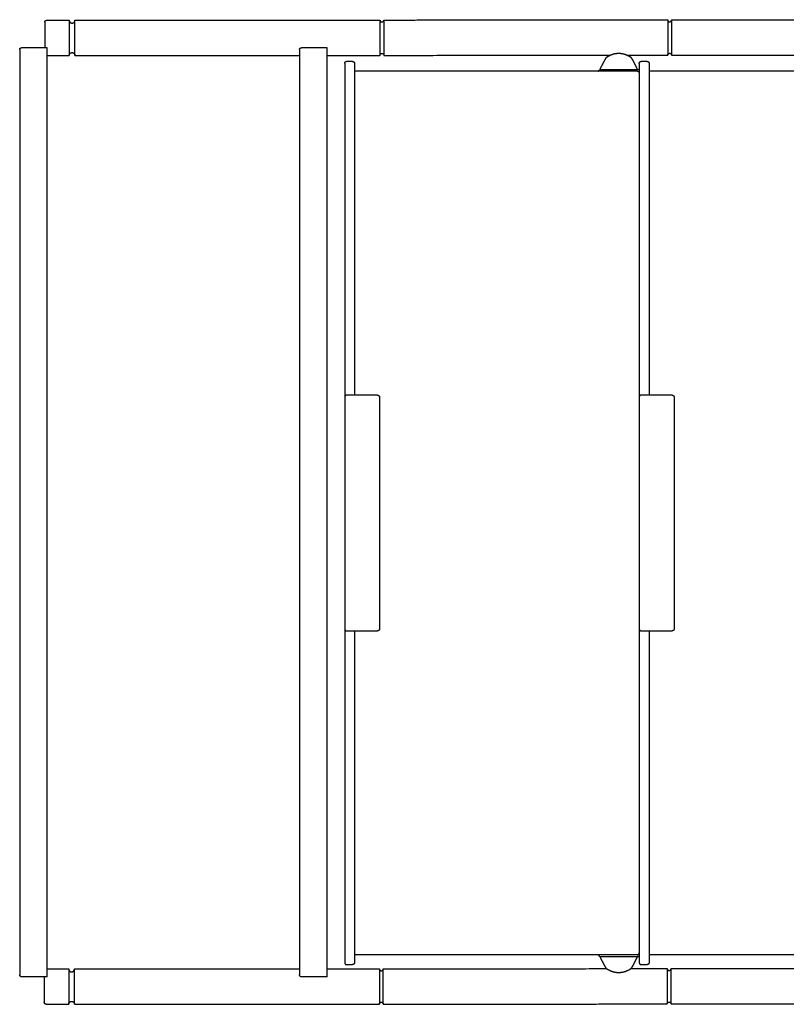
# Model space of a CAD drawing. Header units: millimetres. Extents: x 106 to 255, y -93 to -37.
# Tile 1 of 3: x 106 to 145, y -91 to -41. Entities that reach past the tile are written whole.
import ezdxf

# ---------------------------------------------------------------- set-up
doc = ezdxf.new("R2010")
doc.units = ezdxf.units.MM
doc.header["$MEASUREMENT"] = 0
doc.layers.add('Crea2D$visibili$linee', color=7, linetype='Continuous', true_color=0x000000)

msp = doc.modelspace()

# ---------------------------------------------------------------- linework, layer by layer
at = {"layer": 'Crea2D$visibili$linee'}
for points, degree in [([(107.422, -41.31), (107.421, -41.427), (107.421, -41.544)], 2), ([(107.421, -41.544), (107.421, -42.076), (107.421, -42.609)], 2), ([(107.519, -41.209), (108.093, -41.209), (108.666, -41.209)], 2), ([(108.959, -41.209), (116.725, -41.204), (124.49, -41.2)], 2), ([(124.686, -41.2), (131.914, -41.196), (139.143, -41.192)], 2), ([(139.338, -41.192), (146.567, -41.188), (153.795, -41.183)], 2), ([(107.543, -42.609), (106.893, -42.609), (106.243, -42.609)], 2), ([(107.543, -42.709), (107.543, -42.659), (107.543, -42.609)], 2), ([(121.792, -42.609), (121.142, -42.609), (120.492, -42.609)], 2), ([(121.792, -42.709), (121.792, -42.659), (121.792, -42.609)], 2), ([(106.143, -42.709), (106.143, -66.269), (106.143, -89.829)], 2), ([(107.543, -43.009), (107.543, -42.859), (107.543, -42.709)], 2), ([(107.543, -43.009), (108.104, -43.009), (108.665, -43.009)], 2), ([(107.543, -89.529), (107.543, -66.269), (107.543, -43.009)], 2), ([(108.958, -43.009), (114.675, -43.005), (120.392, -43.002)], 2), ([(120.392, -42.709), (120.392, -66.269), (120.392, -89.829)], 2), ([(121.792, -43.009), (121.792, -42.859), (121.792, -42.709)], 2), ([(121.792, -43.001), (123.141, -43.001), (124.49, -43)], 2), ([(121.792, -89.528), (121.792, -66.268), (121.792, -43.009)], 2), ([(124.685, -43), (130.444, -42.997), (136.204, -42.993)], 2), ([(137.089, -42.993), (138.115, -42.992), (139.142, -42.992)], 2), ([(139.337, -42.992), (145.28, -42.988), (151.223, -42.985)], 2), ([(122.692, -43.408), (122.692, -51.908), (122.692, -60.408)], 2), ([(123.092, -43.308), (122.942, -43.308), (122.792, -43.308)], 2), ([(123.192, -43.408), (123.192, -51.858), (123.192, -60.308)], 2), ([(137.692, -43.408), (137.692, -51.908), (137.692, -60.408)], 2), ([(138.092, -43.308), (137.942, -43.308), (137.792, -43.308)], 2), ([(138.192, -43.408), (138.192, -51.858), (138.192, -60.308)], 2), ([(137.592, -43.808), (130.392, -43.808), (123.192, -43.808)], 2), ([(135.742, -43.72), (136.692, -43.72), (137.642, -43.72)], 2), ([(137.641, -43.82), (137.641, -43.82), (137.642, -43.82)], 2), ([(152.592, -43.808), (145.392, -43.808), (138.192, -43.808)], 2), ([(122.692, -60.408), (122.692, -66.308), (122.692, -72.208)], 2), ([(124.368, -60.308), (123.58, -60.308), (122.792, -60.308)], 2), ([(124.468, -60.408), (124.468, -66.308), (124.468, -72.208)], 2), ([(137.692, -60.408), (137.692, -66.308), (137.692, -72.208)], 2), ([(139.368, -60.308), (138.58, -60.308), (137.792, -60.308)], 2), ([(139.468, -60.408), (139.468, -66.308), (139.468, -72.208)], 2), ([(122.692, -72.208), (122.692, -80.708), (122.692, -89.208)], 2), ([(137.692, -72.208), (137.692, -80.708), (137.692, -89.208)], 2), ([(122.792, -72.308), (123.58, -72.308), (124.368, -72.308)], 2), ([(123.192, -72.308), (123.192, -80.758), (123.192, -89.208)], 2), ([(137.792, -72.308), (138.58, -72.308), (139.368, -72.308)], 2), ([(138.192, -72.308), (138.192, -80.758), (138.192, -89.208)], 2), ([(137.592, -88.808), (130.392, -88.808), (123.192, -88.808)], 2), ([(135.742, -88.895), (136.692, -88.895), (137.642, -88.895)], 2), ([(137.641, -88.795), (137.641, -88.795), (137.642, -88.795)], 2), ([(152.592, -88.808), (145.392, -88.808), (138.192, -88.808)], 2), ([(107.543, -89.529), (108.091, -89.528), (108.639, -89.528)], 2), ([(107.543, -89.829), (107.543, -89.679), (107.543, -89.529)], 2), ([(108.932, -89.528), (114.662, -89.525), (120.392, -89.521)], 2), ([(121.792, -89.521), (123.128, -89.52), (124.464, -89.519)], 2), ([(121.792, -89.829), (121.792, -89.679), (121.792, -89.529)], 2), ([(122.792, -89.308), (122.942, -89.308), (123.092, -89.308)], 2), ([(124.658, -91.319), (124.659, -90.419), (124.659, -89.52)], 2), ([(124.659, -89.519), (130.342, -89.516), (136.024, -89.513)], 2), ([(137.271, -89.512), (138.194, -89.511), (139.116, -89.511)], 2), ([(137.792, -89.308), (137.942, -89.308), (138.092, -89.308)], 2), ([(139.311, -91.311), (139.311, -90.411), (139.312, -89.512)], 2), ([(139.312, -89.511), (145.165, -89.507), (151.018, -89.504)], 2), ([(107.543, -89.929), (106.893, -89.929), (106.243, -89.929)], 2), ([(107.395, -89.929), (107.395, -90.462), (107.394, -90.995)], 2), ([(107.543, -89.929), (107.543, -89.879), (107.543, -89.829)], 2), ([(121.792, -89.929), (121.142, -89.929), (120.492, -89.929)], 2), ([(121.792, -89.929), (121.792, -89.879), (121.792, -89.829)], 2), ([(107.394, -90.995), (107.394, -91.11), (107.394, -91.225)], 2), ([(107.394, -91.225), (107.394, -91.228), (107.394, -91.229), (107.394, -91.229)], 3), ([(107.492, -91.329), (108.065, -91.328), (108.638, -91.328)], 2), ([(108.931, -91.328), (116.697, -91.323), (124.463, -91.319)], 2), ([(124.658, -91.319), (131.887, -91.315), (139.115, -91.311)], 2), ([(139.311, -91.311), (146.539, -91.307), (153.767, -91.303)], 2)]:
    msp.add_open_spline(points, degree=degree, dxfattribs=at)
for points, weights, degree, knots in [([(107.422, -41.31), (107.421, -41.268), (107.45, -41.239), (107.479, -41.21), (107.519, -41.209)], [1, 0.926295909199, 1, 0.921511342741, 1], 2, [0, 0, 0, 0.0782408, 0.0782408, 0.155323, 0.155323, 0.155323]), ([(108.666, -41.209), (108.666, -41.209), (108.666, -41.214), (108.666, -41.225), (108.666, -41.235), (108.666, -41.251), (108.666, -41.272), (108.666, -41.28), (108.666, -41.289), (108.666, -41.299), (108.666, -41.32), (108.666, -41.346), (108.666, -41.375), (108.666, -41.404), (108.666, -41.437), (108.666, -41.472), (108.666, -41.515), (108.666, -41.561), (108.666, -41.611), (108.666, -41.661), (108.666, -41.714), (108.666, -41.778), (108.666, -41.883), (108.665, -41.996), (108.665, -42.109), (108.665, -42.222), (108.665, -42.335), (108.665, -42.449), (108.665, -42.504), (108.665, -42.557), (108.665, -42.607), (108.665, -42.657), (108.665, -42.703), (108.665, -42.745), (108.665, -42.788), (108.665, -42.825), (108.665, -42.858), (108.665, -42.892), (108.665, -42.92), (108.665, -42.946), (108.665, -42.987), (108.665, -43.009), (108.665, -43.009)], [1, 1, 1, 1, 1, 1, 1, 1, 1, 1, 0.990662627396, 0.983676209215, 0.979040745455, 0.974470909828, 0.972185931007, 0.972185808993, 0.972185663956, 0.97541402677, 0.981870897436, 0.988458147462, 0.998405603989, 1.01171326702, 1.01171326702, 1.01171326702, 1.01171326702, 1.01171326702, 1.01171326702, 1.01171326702, 0.998405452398, 0.988457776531, 0.981870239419, 0.975412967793, 0.972184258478, 0.972184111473, 0.97218396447, 0.975412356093, 0.981869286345, 0.988456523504, 0.998403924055, 1.011711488, 1.011711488, 1.011711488, 1.011711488], 3, [0, 0, 0, 0, 0.169883, 0.169883, 0.169883, 0.339776, 0.339776, 0.339776, 0.405774, 0.405774, 0.405774, 0.556763, 0.556763, 0.556763, 0.707729, 0.707729, 0.707729, 0.887095, 0.887095, 0.887095, 1.075915, 1.075915, 1.075915, 1.417185, 1.417185, 1.417185, 1.76789, 1.76789, 1.76789, 1.947266, 1.947266, 1.947266, 2.126633, 2.126633, 2.126633, 2.306, 2.306, 2.306, 2.494819, 2.494819, 2.494819, 2.836089, 2.836089, 2.836089, 2.836089]), ([(108.958, -43.009), (108.958, -43.009), (108.958, -42.987), (108.958, -42.942), (108.958, -42.897), (108.958, -42.831), (108.958, -42.745), (108.958, -42.66), (108.958, -42.559), (108.958, -42.44), (108.958, -42.335), (108.958, -42.222), (108.958, -42.109), (108.959, -41.996), (108.959, -41.883), (108.959, -41.769), (108.959, -41.658), (108.959, -41.558), (108.959, -41.472), (108.959, -41.401), (108.959, -41.342), (108.959, -41.298), (108.959, -41.289), (108.959, -41.28), (108.959, -41.272), (108.959, -41.251), (108.959, -41.235), (108.959, -41.225), (108.959, -41.214), (108.959, -41.209), (108.959, -41.209)], [1.00616163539, 1.00616163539, 1.00616163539, 1.00509068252, 0.978911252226, 0.965821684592, 0.965821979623, 0.965822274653, 0.978912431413, 1.00616340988, 1.00616340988, 1.00616340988, 1.00616340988, 1.00616340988, 1.00616340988, 1.00509245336, 0.97891297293, 0.965823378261, 0.965823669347, 0.965823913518, 0.975034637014, 0.993455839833, 0.993455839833, 0.993455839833, 0.993455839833, 0.993455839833, 0.993455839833, 0.993455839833, 0.995632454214, 0.997813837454, 1], 3, [2.842447, 2.842447, 2.842447, 2.842447, 3.19316, 3.19316, 3.19316, 3.55368, 3.55368, 3.55368, 3.923643, 3.923643, 3.923643, 4.264905, 4.264905, 4.264905, 4.615618, 4.615618, 4.615618, 4.976138, 4.976138, 4.976138, 5.279153, 5.279153, 5.279153, 5.345152, 5.345152, 5.345152, 5.515044, 5.515044, 5.515044, 5.684928, 5.684928, 5.684928, 5.684928]), ([(124.491, -41.209), (124.498, -41.299), (124.588, -41.3), (124.679, -41.299), (124.686, -41.208)], [1, 0.736610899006, 1, 0.7354967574, 1], 2, [0, 0, 0, 0.1462605, 0.1462605, 0.2932771, 0.2932771, 0.2932771]), ([(139.143, -41.201), (139.15, -41.291), (139.24, -41.292), (139.331, -41.291), (139.338, -41.201)], [1, 0.736628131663, 1, 0.737639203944, 1], 2, [0, 0, 0, 0.1462553, 0.1462553, 0.2926171, 0.2926171, 0.2926171]), ([(108.666, -42.993), (108.671, -42.941), (108.708, -42.903), (108.75, -42.859), (108.812, -42.859)], [1, 0.944623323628, 1, 0.921512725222, 1], 2, [0, 0, 0, 0.1014303, 0.1014303, 0.2170534, 0.2170534, 0.2170534]), ([(108.812, -42.859), (108.873, -42.859), (108.915, -42.903), (108.952, -42.94), (108.957, -42.993)], [1, 0.921275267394, 1, 0.944441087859, 1], 2, [0, 0, 0, 0.1155402, 0.1155402, 0.21689, 0.21689, 0.21689]), ([(124.49, -42.991), (124.497, -42.901), (124.587, -42.9), (124.678, -42.901), (124.685, -42.992)], [1, 0.737744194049, 1, 0.734478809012, 1], 2, [0, 0, 0, 0.1463297, 0.1463297, 0.2932394, 0.2932394, 0.2932394]), ([(135.733, -43.647), (135.757, -43.6), (135.78, -43.552), (135.804, -43.505), (135.828, -43.458), (135.851, -43.411), (135.876, -43.364), (135.919, -43.277), (135.967, -43.192), (136.019, -43.11)], [1, 1, 1, 1, 1, 1, 1, 0.999268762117, 0.999268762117, 1], 3, [0, 0, 0, 0, 0.1583393, 0.1583393, 0.1583393, 0.3169654, 0.3169654, 0.3169654, 0.60885, 0.60885, 0.60885, 0.60885]), ([(136.019, -43.11), (136.024, -43.102), (136.031, -43.094), (136.038, -43.088), (136.042, -43.084), (136.047, -43.081), (136.051, -43.078), (136.064, -43.069), (136.077, -43.061), (136.091, -43.053), (136.11, -43.042), (136.129, -43.031), (136.148, -43.021), (136.173, -43.008), (136.198, -42.996), (136.224, -42.984), (136.287, -42.957), (136.353, -42.935), (136.42, -42.919), (136.494, -42.901), (136.57, -42.892), (136.647, -42.891), (136.724, -42.892), (136.8, -42.901), (136.874, -42.919), (136.942, -42.935), (137.007, -42.957), (137.07, -42.984), (137.096, -42.996), (137.121, -43.008), (137.146, -43.021), (137.165, -43.031), (137.184, -43.042), (137.203, -43.053), (137.217, -43.061), (137.23, -43.069), (137.242, -43.078), (137.247, -43.081), (137.252, -43.085), (137.257, -43.089), (137.264, -43.095), (137.27, -43.102), (137.276, -43.11)], [1, 0.991217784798, 0.991217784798, 1, 1, 1, 1, 0.999374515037, 0.999374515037, 1, 0.999753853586, 0.999753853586, 1, 0.999596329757, 0.999596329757, 1, 0.997355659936, 0.997355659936, 1, 0.995566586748, 0.995566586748, 1, 0.995569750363, 0.995569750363, 1, 0.997337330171, 0.997337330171, 1, 0.99959003, 0.99959003, 1, 0.999761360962, 0.999761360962, 1, 0.999496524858, 0.999496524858, 1, 1, 1, 1, 0.991402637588, 0.991402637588, 1], 3, [0, 0, 0, 0, 0.029085, 0.029085, 0.029085, 0.078246, 0.078246, 0.078246, 0.125053, 0.125053, 0.125053, 0.190786, 0.190786, 0.190786, 0.275044, 0.275044, 0.275044, 0.481577, 0.481577, 0.481577, 0.71106, 0.71106, 0.71106, 0.940641, 0.940641, 0.940641, 1.147223, 1.147223, 1.147223, 1.231414, 1.231414, 1.231414, 1.297013, 1.297013, 1.297013, 1.343305, 1.343305, 1.343305, 1.398135, 1.398135, 1.398135, 1.426225, 1.426225, 1.426225, 1.426225]), ([(137.275, -43.11), (137.327, -43.192), (137.375, -43.277), (137.419, -43.364), (137.443, -43.411), (137.466, -43.458), (137.49, -43.505), (137.514, -43.552), (137.537, -43.6), (137.562, -43.647)], [1, 0.999268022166, 0.999268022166, 1, 1, 1, 1, 1, 1, 1], 3, [0, 0, 0, 0, 0.2918942, 0.2918942, 0.2918942, 0.4505267, 0.4505267, 0.4505267, 0.6088698, 0.6088698, 0.6088698, 0.6088698]), ([(139.142, -42.983), (139.149, -42.893), (139.239, -42.892), (139.33, -42.892), (139.337, -42.983)], [1, 0.737744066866, 1, 0.736730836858, 1], 2, [0, 0, 0, 0.1463297, 0.1463297, 0.2925536, 0.2925536, 0.2925536]), ([(135.721, -43.721), (135.719, -43.709), (135.719, -43.697), (135.72, -43.67), (135.733, -43.647)], [1, 0.994608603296, 1, 0.975976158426, 1], 2, [0, 0, 0, 0.0241925, 0.0241925, 0.07688292, 0.07688292, 0.07688292]), ([(137.562, -43.647), (137.57, -43.662), (137.575, -43.679), (137.575, -43.704), (137.575, -43.71), (137.575, -43.715), (137.574, -43.72)], [1, 0.98397558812, 0.98397558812, 1, 1, 1, 1], 3, [0, 0, 0, 0, 0.05995652, 0.05995652, 0.05995652, 0.0754774, 0.0754774, 0.0754774, 0.0754774]), ([(135.733, -88.969), (135.72, -88.945), (135.719, -88.918), (135.719, -88.906), (135.721, -88.894)], [1, 0.975976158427, 1, 0.994608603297, 1], 2, [0, 0, 0, 0.05269041, 0.05269041, 0.07688292, 0.07688292, 0.07688292]), ([(136.019, -89.505), (135.967, -89.423), (135.919, -89.338), (135.876, -89.251), (135.851, -89.204), (135.828, -89.157), (135.804, -89.11), (135.78, -89.063), (135.757, -89.016), (135.733, -88.969)], [1, 0.999268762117, 0.999268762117, 1, 1, 1, 1, 1, 1, 1], 3, [0, 0, 0, 0, 0.2918846, 0.2918846, 0.2918846, 0.4505107, 0.4505107, 0.4505107, 0.60885, 0.60885, 0.60885, 0.60885]), ([(137.562, -88.969), (137.537, -89.016), (137.514, -89.063), (137.49, -89.11), (137.466, -89.157), (137.443, -89.204), (137.419, -89.251), (137.375, -89.338), (137.327, -89.423), (137.275, -89.505)], [1, 1, 1, 1, 1, 1, 1, 0.999268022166, 0.999268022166, 1], 3, [0, 0, 0, 0, 0.1583431, 0.1583431, 0.1583431, 0.3169756, 0.3169756, 0.3169756, 0.6088698, 0.6088698, 0.6088698, 0.6088698]), ([(137.574, -88.895), (137.575, -88.901), (137.575, -88.907), (137.575, -88.918), (137.575, -88.936), (137.57, -88.953), (137.562, -88.969)], [1, 1, 1, 1, 0.983975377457, 0.983975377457, 1], 3, [0.14318967, 0.14318967, 0.14318967, 0.14318967, 0.16597752, 0.16597752, 0.16597752, 0.21868023, 0.21868023, 0.21868023, 0.21868023]), ([(108.639, -89.528), (108.639, -89.528), (108.639, -89.55), (108.639, -89.595), (108.639, -89.617), (108.639, -89.645), (108.639, -89.678), (108.639, -89.711), (108.639, -89.749), (108.639, -89.792), (108.639, -89.834), (108.639, -89.88), (108.639, -89.93), (108.639, -89.98), (108.639, -90.033), (108.639, -90.097), (108.639, -90.202), (108.639, -90.315), (108.639, -90.428), (108.639, -90.541), (108.639, -90.654), (108.639, -90.768), (108.639, -90.823), (108.639, -90.876), (108.639, -90.926), (108.639, -90.976), (108.639, -91.022), (108.638, -91.064), (108.638, -91.1), (108.638, -91.132), (108.638, -91.162), (108.638, -91.191), (108.638, -91.216), (108.638, -91.238), (108.638, -91.248), (108.638, -91.257), (108.638, -91.265), (108.638, -91.286), (108.638, -91.301), (108.638, -91.312), (108.638, -91.323), (108.638, -91.328), (108.638, -91.328)], [1.01171116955, 1.01171116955, 1.01171116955, 1.01171116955, 0.998403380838, 0.98845572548, 0.981868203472, 0.975410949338, 0.972182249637, 0.972182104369, 0.972181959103, 0.975410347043, 0.981867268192, 0.988454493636, 0.998401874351, 1.01170941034, 1.01170941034, 1.01170941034, 1.01170941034, 1.01170941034, 1.01170941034, 1.01170941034, 0.998401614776, 0.98845396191, 0.981866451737, 0.975409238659, 0.972180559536, 0.972180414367, 0.972180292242, 0.974465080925, 0.979034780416, 0.98367010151, 0.990656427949, 0.999993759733, 0.999993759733, 0.999993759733, 0.999993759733, 0.999993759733, 0.999993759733, 0.999993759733, 0.999995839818, 0.999997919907, 1], 3, [2.837868, 2.837868, 2.837868, 2.837868, 3.188573, 3.188573, 3.188573, 3.367949, 3.367949, 3.367949, 3.547316, 3.547316, 3.547316, 3.726683, 3.726683, 3.726683, 3.915502, 3.915502, 3.915502, 4.256772, 4.256772, 4.256772, 4.607478, 4.607478, 4.607478, 4.786854, 4.786854, 4.786854, 4.96622, 4.96622, 4.96622, 5.117188, 5.117188, 5.117188, 5.26818, 5.26818, 5.26818, 5.334178, 5.334178, 5.334178, 5.504071, 5.504071, 5.504071, 5.673957, 5.673957, 5.673957, 5.673957]), ([(108.64, -89.544), (108.645, -89.596), (108.682, -89.634), (108.725, -89.678), (108.786, -89.678)], [1, 0.944442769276, 1, 0.921275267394, 1], 2, [0, 0, 0, 0.1013483, 0.1013483, 0.2168885, 0.2168885, 0.2168885]), ([(108.786, -89.678), (108.847, -89.678), (108.889, -89.634), (108.926, -89.596), (108.932, -89.544)], [1, 0.921512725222, 1, 0.944621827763, 1], 2, [0, 0, 0, 0.1156231, 0.1156231, 0.2170548, 0.2170548, 0.2170548]), ([(108.931, -91.328), (108.931, -91.328), (108.931, -91.322), (108.931, -91.312), (108.931, -91.301), (108.931, -91.285), (108.931, -91.265), (108.931, -91.261), (108.931, -91.256), (108.931, -91.252), (108.931, -91.247), (108.931, -91.243), (108.931, -91.238), (108.931, -91.194), (108.932, -91.136), (108.932, -91.064), (108.932, -90.979), (108.932, -90.878), (108.932, -90.759), (108.932, -90.654), (108.932, -90.541), (108.932, -90.428), (108.932, -90.315), (108.932, -90.202), (108.932, -90.088), (108.932, -89.977), (108.932, -89.877), (108.932, -89.791), (108.932, -89.706), (108.932, -89.64), (108.932, -89.591), (108.932, -89.549), (108.932, -89.528), (108.932, -89.528)], [1, 1, 1, 1, 1, 1, 1, 1, 1, 1, 0.997709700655, 0.995534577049, 0.99347462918, 0.97505303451, 0.965842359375, 0.965842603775, 0.965842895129, 0.978933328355, 1.00618488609, 1.00618488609, 1.00618488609, 1.00618488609, 1.00618488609, 1.00618488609, 1.00511390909, 0.978933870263, 0.965843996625, 0.965844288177, 0.965844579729, 0.978935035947, 1.00618664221, 1.00618664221, 1.00618664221, 1.00618664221], 3, [0, 0, 0, 0, 0.169886, 0.169886, 0.169886, 0.339779, 0.339779, 0.339779, 0.372772, 0.372772, 0.372772, 0.405766, 0.405766, 0.405766, 0.708786, 0.708786, 0.708786, 1.078748, 1.078748, 1.078748, 1.420011, 1.420011, 1.420011, 1.770724, 1.770724, 1.770724, 2.131244, 2.131244, 2.131244, 2.501206, 2.501206, 2.501206, 2.842469, 2.842469, 2.842469, 2.842469]), ([(124.464, -89.519), (124.464, -89.519), (124.464, -89.541), (124.464, -89.586), (124.464, -89.608), (124.464, -89.636), (124.464, -89.669), (124.464, -89.702), (124.464, -89.74), (124.464, -89.783), (124.464, -89.825), (124.464, -89.871), (124.464, -89.921), (124.464, -89.971), (124.464, -90.024), (124.464, -90.088), (124.464, -90.193), (124.464, -90.306), (124.463, -90.419), (124.463, -90.532), (124.463, -90.645), (124.463, -90.759), (124.463, -90.814), (124.463, -90.867), (124.463, -90.917), (124.463, -90.967), (124.463, -91.013), (124.463, -91.055), (124.463, -91.091), (124.463, -91.124), (124.463, -91.153), (124.463, -91.182), (124.463, -91.208), (124.463, -91.229), (124.463, -91.239), (124.463, -91.248), (124.463, -91.256), (124.463, -91.277), (124.463, -91.293), (124.463, -91.303), (124.463, -91.314), (124.463, -91.319), (124.463, -91.319)], [1.01171116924, 1.01171116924, 1.01171116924, 1.01171116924, 0.998403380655, 0.988455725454, 0.981868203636, 0.975410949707, 0.972182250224, 0.972182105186, 0.972181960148, 0.975410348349, 0.981867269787, 0.988454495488, 0.998401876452, 1.01170941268, 1.01170941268, 1.01170941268, 1.01170941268, 1.01170941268, 1.01170941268, 1.01170941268, 0.998401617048, 0.988453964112, 0.981866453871, 0.975409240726, 0.972180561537, 0.972180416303, 0.972180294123, 0.974465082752, 0.979034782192, 0.983670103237, 0.990656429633, 0.99999376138, 0.99999376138, 0.99999376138, 0.99999376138, 0.99999376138, 0.99999376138, 0.99999376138, 0.999995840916, 0.999997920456, 1], 3, [2.837868, 2.837868, 2.837868, 2.837868, 3.188573, 3.188573, 3.188573, 3.367949, 3.367949, 3.367949, 3.547316, 3.547316, 3.547316, 3.726683, 3.726683, 3.726683, 3.915502, 3.915502, 3.915502, 4.256772, 4.256772, 4.256772, 4.607478, 4.607478, 4.607478, 4.786854, 4.786854, 4.786854, 4.96622, 4.96622, 4.96622, 5.117188, 5.117188, 5.117188, 5.26818, 5.26818, 5.26818, 5.334178, 5.334178, 5.334178, 5.504071, 5.504071, 5.504071, 5.673957, 5.673957, 5.673957, 5.673957]), ([(137.276, -89.506), (137.27, -89.513), (137.264, -89.52), (137.257, -89.526), (137.252, -89.531), (137.247, -89.535), (137.242, -89.538), (137.23, -89.546), (137.217, -89.555), (137.203, -89.562), (137.184, -89.574), (137.165, -89.584), (137.146, -89.594), (137.121, -89.607), (137.096, -89.62), (137.07, -89.631), (137.007, -89.659), (136.942, -89.681), (136.874, -89.697), (136.8, -89.714), (136.724, -89.724), (136.647, -89.724), (136.57, -89.724), (136.494, -89.714), (136.42, -89.696), (136.353, -89.68), (136.287, -89.659), (136.224, -89.631), (136.198, -89.62), (136.173, -89.607), (136.148, -89.594), (136.129, -89.584), (136.11, -89.574), (136.091, -89.562), (136.077, -89.555), (136.064, -89.546), (136.051, -89.537), (136.047, -89.534), (136.042, -89.531), (136.038, -89.527), (136.031, -89.521), (136.024, -89.514), (136.019, -89.505)], [1, 0.991402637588, 0.991402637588, 1, 1, 1, 1, 0.999496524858, 0.999496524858, 1, 0.999761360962, 0.999761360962, 1, 0.99959003, 0.99959003, 1, 0.997337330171, 0.997337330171, 1, 0.995569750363, 0.995569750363, 1, 0.995566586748, 0.995566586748, 1, 0.997355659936, 0.997355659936, 1, 0.999596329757, 0.999596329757, 1, 0.999753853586, 0.999753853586, 1, 0.999374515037, 0.999374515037, 1, 1, 1, 1, 0.991217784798, 0.991217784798, 1], 3, [0, 0, 0, 0, 0.02809, 0.02809, 0.02809, 0.08292, 0.08292, 0.08292, 0.129212, 0.129212, 0.129212, 0.194811, 0.194811, 0.194811, 0.279002, 0.279002, 0.279002, 0.485584, 0.485584, 0.485584, 0.715165, 0.715165, 0.715165, 0.944648, 0.944648, 0.944648, 1.151182, 1.151182, 1.151182, 1.235439, 1.235439, 1.235439, 1.301173, 1.301173, 1.301173, 1.347979, 1.347979, 1.347979, 1.39714, 1.39714, 1.39714, 1.426225, 1.426225, 1.426225, 1.426225]), ([(139.116, -89.511), (139.116, -89.511), (139.116, -89.532), (139.116, -89.578), (139.116, -89.6), (139.116, -89.628), (139.116, -89.661), (139.116, -89.694), (139.116, -89.732), (139.116, -89.774), (139.116, -89.817), (139.116, -89.863), (139.116, -89.913), (139.116, -89.963), (139.116, -90.016), (139.116, -90.08), (139.116, -90.185), (139.116, -90.298), (139.116, -90.411), (139.116, -90.524), (139.116, -90.637), (139.116, -90.751), (139.115, -90.806), (139.115, -90.859), (139.115, -90.909), (139.115, -90.959), (139.115, -91.005), (139.115, -91.047), (139.115, -91.083), (139.115, -91.115), (139.115, -91.144), (139.115, -91.174), (139.115, -91.199), (139.115, -91.221), (139.115, -91.231), (139.115, -91.24), (139.115, -91.248), (139.115, -91.268), (139.115, -91.284), (139.115, -91.295), (139.115, -91.305), (139.115, -91.311), (139.115, -91.311)], [1.01171116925, 1.01171116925, 1.01171116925, 1.01171116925, 0.998403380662, 0.988455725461, 0.981868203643, 0.975410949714, 0.972182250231, 0.972182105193, 0.972181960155, 0.975410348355, 0.981867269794, 0.988454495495, 0.998401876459, 1.01170941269, 1.01170941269, 1.01170941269, 1.01170941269, 1.01170941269, 1.01170941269, 1.01170941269, 0.998401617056, 0.988453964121, 0.981866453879, 0.975409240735, 0.972180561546, 0.972180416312, 0.972180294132, 0.974465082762, 0.979034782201, 0.983670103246, 0.990656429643, 0.99999376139, 0.99999376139, 0.99999376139, 0.99999376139, 0.99999376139, 0.99999376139, 0.99999376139, 0.999995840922, 0.999997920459, 1], 3, [2.837862, 2.837862, 2.837862, 2.837862, 3.188567, 3.188567, 3.188567, 3.367943, 3.367943, 3.367943, 3.54731, 3.54731, 3.54731, 3.726677, 3.726677, 3.726677, 3.915496, 3.915496, 3.915496, 4.256766, 4.256766, 4.256766, 4.607471, 4.607471, 4.607471, 4.786847, 4.786847, 4.786847, 4.966214, 4.966214, 4.966214, 5.117182, 5.117182, 5.117182, 5.268173, 5.268173, 5.268173, 5.334172, 5.334172, 5.334172, 5.504065, 5.504065, 5.504065, 5.673951, 5.673951, 5.673951, 5.673951]), ([(107.492, -91.329), (107.451, -91.329), (107.423, -91.299), (107.394, -91.27), (107.394, -91.229)], [1, 0.921273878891, 1, 0.926066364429, 1], 2, [0, 0, 0, 0.077027, 0.077027, 0.1552134, 0.1552134, 0.1552134])]:
    msp.add_rational_spline(points, weights, degree=degree, knots=knots, dxfattribs=at)
for points, weights in [([(108.667, -41.225), (108.679, -41.358), (108.812, -41.359)], [1, 0.741940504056, 1]), ([(108.812, -41.359), (108.946, -41.357), (108.958, -41.225)], [1, 0.742931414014, 1]), ([(106.143, -42.709), (106.143, -42.609), (106.243, -42.609)], [1, 0.707106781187, 1]), ([(120.392, -42.709), (120.392, -42.609), (120.492, -42.609)], [1, 0.707106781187, 1]), ([(122.692, -43.408), (122.692, -43.308), (122.792, -43.308)], [1, 0.707106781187, 1]), ([(123.092, -43.308), (123.192, -43.308), (123.192, -43.408)], [1, 0.707106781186, 1]), ([(137.692, -43.408), (137.692, -43.308), (137.792, -43.308)], [1, 0.707106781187, 1]), ([(138.092, -43.308), (138.192, -43.308), (138.192, -43.408)], [1, 0.707106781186, 1]), ([(135.605, -43.808), (135.645, -43.72), (135.742, -43.72)], [1, 0.841037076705, 1]), ([(137.592, -43.808), (137.692, -43.808), (137.692, -43.908)], [1, 0.707106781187, 1]), ([(137.642, -43.72), (137.668, -43.72), (137.692, -43.728)], [1, 0.985598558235, 1]), ([(137.642, -43.82), (137.683, -43.82), (137.691, -43.861)], [1, 0.768271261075, 1]), ([(122.792, -60.308), (122.692, -60.308), (122.692, -60.408)], [1, 0.707106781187, 1]), ([(124.368, -60.308), (124.468, -60.308), (124.468, -60.408)], [1, 0.707106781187, 1]), ([(137.792, -60.308), (137.692, -60.308), (137.692, -60.408)], [1, 0.707106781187, 1]), ([(139.368, -60.308), (139.468, -60.308), (139.468, -60.408)], [1, 0.707106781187, 1]), ([(122.692, -72.208), (122.692, -72.308), (122.792, -72.308)], [1, 0.707106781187, 1]), ([(124.468, -72.208), (124.468, -72.308), (124.368, -72.308)], [1, 0.707106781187, 1]), ([(137.692, -72.208), (137.692, -72.308), (137.792, -72.308)], [1, 0.707106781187, 1]), ([(139.468, -72.208), (139.468, -72.308), (139.368, -72.308)], [1, 0.707106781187, 1]), ([(137.592, -88.808), (137.692, -88.808), (137.692, -88.708)], [1, 0.707106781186, 1]), ([(137.642, -88.795), (137.683, -88.795), (137.691, -88.754)], [1, 0.768271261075, 1]), ([(122.692, -89.208), (122.692, -89.308), (122.792, -89.308)], [1, 0.707106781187, 1]), ([(123.192, -89.208), (123.192, -89.308), (123.092, -89.308)], [1, 0.707106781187, 1]), ([(135.605, -88.808), (135.645, -88.895), (135.742, -88.895)], [1, 0.841037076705, 1]), ([(137.642, -88.895), (137.668, -88.895), (137.692, -88.887)], [1, 0.985598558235, 1]), ([(137.692, -89.208), (137.692, -89.308), (137.792, -89.308)], [1, 0.707106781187, 1]), ([(138.192, -89.208), (138.192, -89.308), (138.092, -89.308)], [1, 0.707106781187, 1]), ([(124.464, -89.528), (124.471, -89.618), (124.562, -89.619)], [1, 0.736734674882, 1]), ([(124.562, -89.619), (124.653, -89.618), (124.659, -89.527)], [1, 0.735496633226, 1]), ([(139.117, -89.52), (139.123, -89.61), (139.214, -89.611)], [1, 0.736734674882, 1]), ([(139.214, -89.611), (139.305, -89.61), (139.311, -89.519)], [1, 0.735496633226, 1]), ([(106.243, -89.929), (106.143, -89.929), (106.143, -89.829)], [1, 0.707106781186, 1]), ([(120.492, -89.929), (120.392, -89.929), (120.392, -89.829)], [1, 0.707106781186, 1]), ([(108.639, -91.312), (108.652, -91.179), (108.785, -91.178)], [1, 0.742930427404, 1]), ([(108.785, -91.178), (108.918, -91.179), (108.931, -91.312)], [1, 0.741941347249, 1]), ([(124.463, -91.31), (124.47, -91.22), (124.561, -91.219)], [1, 0.737637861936, 1]), ([(124.561, -91.219), (124.652, -91.22), (124.658, -91.311)], [1, 0.734478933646, 1]), ([(139.116, -91.302), (139.123, -91.212), (139.213, -91.211)], [1, 0.737637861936, 1]), ([(139.213, -91.211), (139.304, -91.212), (139.31, -91.302)], [1, 0.734478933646, 1])]:
    msp.add_rational_spline(points, weights, degree=2, dxfattribs=at)
for points, knots in [([(124.49, -41.2), (124.49, -41.2), (124.49, -41.205), (124.49, -41.216), (124.49, -41.226), (124.49, -41.242), (124.49, -41.263), (124.49, -41.308), (124.49, -41.377), (124.49, -41.464), (124.49, -41.55), (124.49, -41.655), (124.49, -41.769), (124.49, -41.874), (124.49, -41.987), (124.49, -42.1), (124.49, -42.213), (124.49, -42.326), (124.49, -42.431), (124.49, -42.545), (124.49, -42.65), (124.49, -42.736), (124.49, -42.823), (124.49, -42.892), (124.49, -42.937), (124.49, -42.978), (124.49, -43), (124.49, -43)], [0, 0, 0, 0, 0.169631, 0.169631, 0.169631, 0.339263, 0.339263, 0.339263, 0.706857, 0.706857, 0.706857, 1.074452, 1.074452, 1.074452, 1.413714, 1.413714, 1.413714, 1.752977, 1.752977, 1.752977, 2.120572, 2.120572, 2.120572, 2.488166, 2.488166, 2.488166, 2.827429, 2.827429, 2.827429, 2.827429]), ([(124.686, -41.2), (124.686, -41.2), (124.686, -41.205), (124.686, -41.216), (124.686, -41.226), (124.686, -41.242), (124.686, -41.263), (124.686, -41.308), (124.686, -41.377), (124.686, -41.463), (124.686, -41.55), (124.686, -41.655), (124.686, -41.769), (124.685, -41.874), (124.685, -41.987), (124.685, -42.1), (124.685, -42.213), (124.685, -42.326), (124.685, -42.431), (124.685, -42.545), (124.685, -42.65), (124.685, -42.736), (124.685, -42.823), (124.685, -42.892), (124.685, -42.937), (124.685, -42.973), (124.685, -42.994), (124.685, -42.999)], [0, 0, 0, 0, 0.169631, 0.169631, 0.169631, 0.339263, 0.339263, 0.339263, 0.706857, 0.706857, 0.706857, 1.074452, 1.074452, 1.074452, 1.413714, 1.413714, 1.413714, 1.752977, 1.752977, 1.752977, 2.120572, 2.120572, 2.120572, 2.488166, 2.488166, 2.488166, 2.787473, 2.787473, 2.787473, 2.787473]), ([(139.143, -41.192), (139.143, -41.192), (139.143, -41.197), (139.143, -41.208), (139.143, -41.218), (139.143, -41.234), (139.143, -41.255), (139.143, -41.3), (139.143, -41.369), (139.143, -41.455), (139.143, -41.542), (139.143, -41.646), (139.142, -41.76), (139.142, -41.866), (139.142, -41.979), (139.142, -42.092), (139.142, -42.205), (139.142, -42.318), (139.142, -42.423), (139.142, -42.537), (139.142, -42.641), (139.142, -42.728), (139.142, -42.815), (139.142, -42.883), (139.142, -42.928), (139.142, -42.97), (139.142, -42.992), (139.142, -42.992)], [0, 0, 0, 0, 0.169631, 0.169631, 0.169631, 0.339263, 0.339263, 0.339263, 0.706857, 0.706857, 0.706857, 1.074452, 1.074452, 1.074452, 1.413714, 1.413714, 1.413714, 1.752977, 1.752977, 1.752977, 2.120572, 2.120572, 2.120572, 2.488166, 2.488166, 2.488166, 2.827429, 2.827429, 2.827429, 2.827429]), ([(139.338, -41.192), (139.338, -41.192), (139.338, -41.197), (139.338, -41.208), (139.338, -41.218), (139.338, -41.234), (139.338, -41.255), (139.338, -41.3), (139.338, -41.369), (139.338, -41.455), (139.338, -41.542), (139.338, -41.646), (139.338, -41.76), (139.338, -41.865), (139.338, -41.978), (139.338, -42.092), (139.338, -42.205), (139.337, -42.318), (139.337, -42.423), (139.337, -42.537), (139.337, -42.641), (139.337, -42.728), (139.337, -42.815), (139.337, -42.883), (139.337, -42.928), (139.337, -42.97), (139.337, -42.992), (139.337, -42.992)], [0, 0, 0, 0, 0.169631, 0.169631, 0.169631, 0.339263, 0.339263, 0.339263, 0.706857, 0.706857, 0.706857, 1.074452, 1.074452, 1.074452, 1.413714, 1.413714, 1.413714, 1.752977, 1.752977, 1.752977, 2.120572, 2.120572, 2.120572, 2.488166, 2.488166, 2.488166, 2.827429, 2.827429, 2.827429, 2.827429])]:
    msp.add_open_spline(points, degree=3, knots=knots, dxfattribs=at)

doc.saveas('drawing.dxf')
